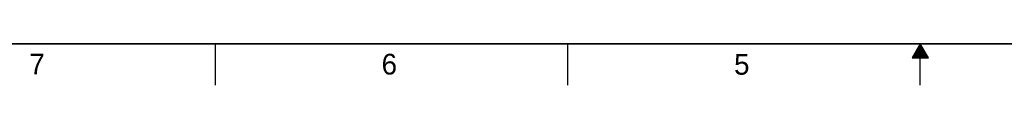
# Model space of a CAD drawing. Header units: inches. Extents: x 0 to 34, y 0 to 22.
# Tile 2 of 53: x 6.1 to 18, y 0 to 0.5. Entities that reach past the tile are written whole.
import ezdxf

# ---------------------------------------------------------------- set-up
doc = ezdxf.new("R2010")
doc.units = ezdxf.units.IN
doc.header["$LTSCALE"] = 1.87
doc.header["$MEASUREMENT"] = 0
doc.layers.get('0').update_dxf_attribs({"linetype": 'CONTINUOUS'})
doc.styles.add('TEXTSTYLE_2', font='txt')

msp = doc.modelspace()

# ---------------------------------------------------------------- linework, layer by layer
at = {"color": 2, "linetype": 'CONTINUOUS'}
for p, q in [((8.5, 0), (8.5, 0.5)), ((12.75, 0), (12.75, 0.5)), ((17, 0.5), (16.902, 0.33)), ((16.988, 0.48), (17.012, 0.48)), ((16.994, 0.49), (17.006, 0.49)), ((17.098, 0.33), (17, 0.5)), ((17, 0), (17, 0.5)), ((16.919, 0.36), (17.081, 0.36)), ((16.925, 0.37), (17.075, 0.37)), ((16.931, 0.38), (17.069, 0.38)), ((16.937, 0.39), (17.064, 0.39)), ((16.942, 0.4), (17.058, 0.4)), ((16.948, 0.41), (17.052, 0.41)), ((16.954, 0.42), (17.046, 0.42)), ((16.96, 0.43), (17.04, 0.43)), ((16.965, 0.44), (17.035, 0.44)), ((16.971, 0.45), (17.029, 0.45)), ((16.977, 0.46), (17.023, 0.46)), ((16.983, 0.47), (17.017, 0.47)), ((16.902, 0.33), (17.098, 0.33)), ((16.908, 0.34), (17.092, 0.34)), ((16.913, 0.35), (17.087, 0.35))]:
    msp.add_line(p, q, dxfattribs=at)
at = {"color": 7, "linetype": 'CONTINUOUS', "const_width": 0.02}
msp.add_lwpolyline([(0.5, 0.5), (33.5, 0.5)], dxfattribs=at)

# ---------------------------------------------------------------- texts
at = {"color": 2, "linetype": 'CONTINUOUS', "char_height": 0.25, "width": 0.25, "attachment_point": 1, "line_spacing_factor": 0.9, "style": 'TEXTSTYLE_2'}
for s, insert in [('7', (6.255, 0.379)), ('6', (10.503, 0.378)), ('5', (14.754, 0.376))]:
    msp.add_mtext(s, dxfattribs=dict(at, insert=insert))

doc.saveas('drawing.dxf')
